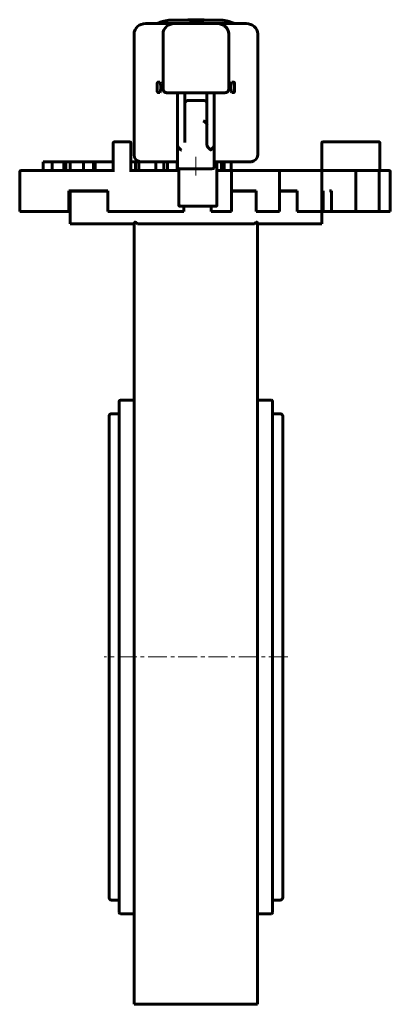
# Model space of a CAD drawing. Header units: millimetres. Extents: x -74 to 74, y -196 to 196.
import ezdxf

# ---------------------------------------------------------------- set-up
doc = ezdxf.new("R2010")
doc.units = ezdxf.units.MM
doc.linetypes.add('K5LT_AXLED', pattern=[12, 7.5, -1.5, 1.5, -1.5])
doc.linetypes.add('K5LT_BASIC', pattern=[0])
doc.layers.add('Системный слой (1)', color=7, linetype='Continuous', true_color=0x6c6c6c)

# ---------------------------------------------------------------- blocks, each defined once
blk = doc.blocks.new('U0')
at = {"layer": 'Системный слой (1)', "color": 143, "linetype": 'K5LT_BASIC', "lineweight": 60, "true_color": 0x33acca}
for p, q in [((30.88, -57.57), (30.88, 38.03)), ((30.88, -153.17), (30.88, -57.57))]:
    blk.add_line(p, q, dxfattribs=at)
blk = doc.blocks.new('U1')
at = {"layer": 'Системный слой (1)', "color": 143, "linetype": 'K5LT_BASIC', "lineweight": 60, "true_color": 0x33acca}
for p, q in [((-25.1, 139.08), (-10.91, 139.08)), ((3.67, 139.08), (17.87, 139.08))]:
    blk.add_line(p, q, dxfattribs=at)
blk = doc.blocks.new('U2')
at = {"layer": 'Системный слой (1)', "color": 143, "linetype": 'K5LT_BASIC', "lineweight": 60, "true_color": 0x33acca}
for p, q in [((-37.12, -154.17), (-34.12, -154.17)), ((26.88, -154.17), (29.88, -154.17))]:
    blk.add_line(p, q, dxfattribs=at)
blk = doc.blocks.new('U3')
at = {"layer": 'Системный слой (1)', "color": 143, "linetype": 'K5LT_BASIC', "lineweight": 60, "true_color": 0x33acca}
for p, q in [((-37.12, 39.03), (-34.12, 39.03)), ((26.88, 39.03), (29.88, 39.03))]:
    blk.add_line(p, q, dxfattribs=at)
blk = doc.blocks.new('U4')
at = {"layer": 'Системный слой (1)', "color": 143, "linetype": 'K5LT_BASIC', "lineweight": 60, "true_color": 0x33acca}
for p, q in [((66.84, 135.63), (66.35, 135.63)), ((71.95, 135.63), (68.71, 135.63))]:
    blk.add_line(p, q, dxfattribs=at)
blk = doc.blocks.new('U5')
at = {"layer": 'Системный слой (1)', "color": 143, "linetype": 'K5LT_BASIC', "lineweight": 60, "true_color": 0x33acca}
for p, q in [((11.73, 168.71), (11.73, 170.36)), ((11.73, 167.05), (11.73, 168.71))]:
    blk.add_line(p, q, dxfattribs=at)
blk = doc.blocks.new('U6')
at = {"layer": 'Системный слой (1)', "color": 143, "linetype": 'K5LT_BASIC', "lineweight": 60, "true_color": 0x33acca}
for p, q in [((10.3, 168.71), (10.42, 170.17)), ((10.42, 167.24), (10.3, 168.71)), ((10.42, 170.17), (10.71, 170.78)), ((10.71, 166.63), (10.42, 167.24))]:
    blk.add_line(p, q, dxfattribs=at)
blk = doc.blocks.new('U7')
at = {"layer": 'Системный слой (1)', "color": 143, "linetype": 'K5LT_BASIC', "lineweight": 60, "true_color": 0x33acca}
for q in [(68.71, 135.63), (68.75, 135.63)]:
    blk.add_line((68.75, 135.63), q, dxfattribs=at)
blk = doc.blocks.new('U8')
at = {"layer": 'Системный слой (1)', "color": 143, "linetype": 'K5LT_BASIC', "lineweight": 60, "true_color": 0x33acca}
for p, q in [((-28.12, 81.93), (-28.12, 114.43)), ((-28.12, 47.51), (-28.12, 77.93))]:
    blk.add_line(p, q, dxfattribs=at)
blk = doc.blocks.new('U9')
at = {"layer": 'Системный слой (1)', "color": 143, "linetype": 'K5LT_BASIC', "lineweight": 60, "true_color": 0x33acca}
for p, q in [((26.88, -57.57), (26.88, 43.93)), ((26.88, -159.07), (26.88, -57.57))]:
    blk.add_line(p, q, dxfattribs=at)
blk = doc.blocks.new('U10')
at = {"layer": 'Системный слой (1)', "color": 143, "linetype": 'K5LT_BASIC', "lineweight": 60, "true_color": 0x33acca}
for q in [(59.38, 135.63), (59.48, 135.63)]:
    blk.add_line((59.48, 135.63), q, dxfattribs=at)
blk = doc.blocks.new('U11')
at = {"layer": 'Системный слой (1)', "color": 143, "linetype": 'K5LT_BASIC', "lineweight": 60, "true_color": 0x33acca}
for p, q in [((-17.94, 170.78), (-17.66, 170.17)), ((-17.66, 170.17), (-17.54, 168.71)), ((-17.54, 168.71), (-17.66, 167.24)), ((-17.66, 167.24), (-17.94, 166.63))]:
    blk.add_line(p, q, dxfattribs=at)
blk = doc.blocks.new('U12')
at = {"layer": 'Системный слой (1)', "color": 143, "linetype": 'K5LT_BASIC', "lineweight": 60, "true_color": 0x33acca}
for p, q in [((-64.23, 139.08), (-60.76, 139.08)), ((-53.54, 139.08), (-48.23, 139.08))]:
    blk.add_line(p, q, dxfattribs=at)

msp = doc.modelspace()

# ---------------------------------------------------------------- linework, layer by layer
at = {"layer": 'Системный слой (1)', "color": 143, "linetype": 'K5LT_BASIC', "lineweight": 60, "true_color": 0x33acca}
for p, q in [((-5.84, 195.57), (-6.52, 195.57)), ((-5.84, 195.57), (-5.41, 195.57)), ((-5.41, 195.57), (-4.17, 195.57)), ((-4.17, 195.57), (-0.34, 195.57)), ((-0.34, 195.57), (-0.34, 195.43)), ((-12.2, 194.05), (-23.57, 194.05)), ((-6.61, 195.43), (-12.45, 195.43)), ((-12.06, 194.05), (-12.2, 194.05)), ((4.82, 194.05), (-12.06, 194.05)), ((-6.61, 195.55), (-6.61, 195.41)), ((-6.04, 195.42), (-6.04, 195.28)), ((5.22, 195.43), (-0.53, 195.43)), ((-0.34, 195.3), (-0.34, 195.42)), ((-0.34, 195.3), (-0.34, 195.16)), ((4.96, 194.05), (4.82, 194.05)), ((16.33, 194.05), (4.96, 194.05)), ((-28.17, 189.91), (-28.17, 141.84)), ((-16.66, 189.91), (-16.66, 167.95)), ((9.43, 167.95), (9.43, 189.91)), ((20.94, 141.84), (20.94, 189.91)), ((-18.96, 170.36), (-18.96, 167.05)), ((-17.94, 170.78), (-18.5, 170.78)), ((11.27, 170.78), (10.71, 170.78)), ((-17.94, 166.63), (-18.5, 166.63)), ((-15.14, 166.56), (-15.13, 166.56)), ((-15.13, 166.56), (-12.06, 166.56)), ((-15.13, 166.56), (-12.06, 166.56)), ((-12.06, 166.56), (-10.52, 166.56)), ((-10.91, 145.43), (-10.91, 166.56)), ((-10.52, 166.56), (3.29, 166.56)), ((-8.03, 162.15), (-8.03, 166.56)), ((0.79, 166.56), (0.79, 162.15)), ((3.29, 166.56), (4.82, 166.56)), ((3.67, 166.56), (3.67, 145.43)), ((4.82, 166.56), (7.89, 166.56)), ((4.82, 166.56), (7.89, 166.56)), ((7.89, 166.56), (7.91, 166.56)), ((11.27, 166.63), (10.71, 166.63)), ((-8.03, 162.15), (-8.03, 154.01)), ((-0.74, 163.53), (-6.49, 163.53)), ((0.79, 153.6), (0.79, 162.15)), ((-8.03, 158.9), (-8.03, 158.81)), ((0.79, 158.81), (0.79, 158.9)), ((-8.03, 154.01), (-8.03, 146.75)), ((0.79, 145.99), (0.79, 153.6)), ((-36.45, 135.13), (-36.45, 146.58)), ((-35.95, 147.08), (-29.95, 147.08)), ((-29.45, 135.13), (-29.45, 146.58)), ((-10.91, 145.43), (-10.91, 136.76)), ((3.67, 136.76), (3.67, 145.43)), ((46.38, 146.58), (46.38, 135.63)), ((68.49, 147.08), (46.88, 147.08)), ((68.99, 147.08), (68.49, 147.08)), ((69.49, 135.63), (69.49, 146.58)), ((-64.23, 135.63), (-64.23, 139.08)), ((-60.76, 139.08), (-60.7, 139.08)), ((-60.76, 135.63), (-60.76, 139.08)), ((-60.7, 135.63), (-60.7, 139.08)), ((-60.7, 139.08), (-58.33, 139.08)), ((-58.33, 139.08), (-56.04, 139.08)), ((-56.04, 139.08), (-55.35, 139.08)), ((-56.04, 135.63), (-56.04, 139.08)), ((-55.35, 135.63), (-55.35, 139.08)), ((-55.35, 139.08), (-55.29, 139.08)), ((-55.29, 135.63), (-55.29, 139.08)), ((-55.29, 139.08), (-53.54, 139.08)), ((-53.54, 135.63), (-53.54, 139.08)), ((-48.23, 139.08), (-44.36, 139.08)), ((-48.23, 135.63), (-48.23, 139.08)), ((-44.36, 135.63), (-44.36, 139.08)), ((-44.36, 139.08), (-43.61, 139.08)), ((-43.61, 135.63), (-43.61, 139.08)), ((-43.61, 139.08), (-36.45, 139.08)), ((-29.45, 139.08), (-27.58, 139.08)), ((-27.58, 135.63), (-27.58, 139.08)), ((-27.58, 139.08), (-26.28, 139.08)), ((-26.28, 135.63), (-26.28, 139.08)), ((-19.51, 135.63), (-19.51, 139.08)), ((-16.41, 135.63), (-16.41, 139.08)), ((-14.96, 135.63), (-14.96, 139.08)), ((-11.12, 135.63), (-11.12, 139.08)), ((4.75, 121.93), (4.75, 139.08)), ((6.61, 135.63), (6.61, 139.08)), ((7.68, 135.63), (7.68, 139.08)), ((10.33, 135.63), (10.33, 139.08)), ((-73.62, 135.13), (-73.62, 119.43)), ((-43.6, 135.63), (-73.12, 135.63)), ((-36.45, 135.63), (-43.6, 135.63)), ((-16.45, 135.63), (-29.45, 135.63)), ((-16.23, 135.63), (-16.45, 135.63)), ((-10.52, 135.63), (-16.23, 135.63)), ((-10.38, 135.63), (-10.52, 135.63)), ((-10.38, 136.45), (-10.38, 121.93)), ((2.14, 136.35), (-9.37, 136.35)), ((9.57, 135.63), (4.75, 135.63)), ((10.01, 135.63), (9.57, 135.63)), ((10.4, 135.63), (9.57, 135.63)), ((19.43, 135.63), (10.4, 135.63)), ((10.51, 135.13), (10.51, 119.43)), ((21.31, 135.63), (19.43, 135.63)), ((23.51, 135.63), (21.31, 135.63)), ((24.17, 135.63), (23.51, 135.63)), ((28.77, 135.63), (24.17, 135.63)), ((35.61, 135.63), (28.77, 135.63)), ((29.07, 135.63), (28.77, 135.63)), ((29.57, 135.13), (29.57, 119.43)), ((37.64, 135.63), (35.61, 135.63)), ((41.12, 135.63), (37.64, 135.63)), ((41.82, 135.63), (41.12, 135.63)), ((45.76, 135.63), (41.82, 135.63)), ((45.95, 135.63), (45.76, 135.63)), ((49.13, 135.63), (45.76, 135.63)), ((46.45, 135.13), (46.45, 119.43)), ((51.17, 135.63), (49.13, 135.63)), ((55.67, 135.63), (51.17, 135.63)), ((56.37, 135.63), (55.67, 135.63)), ((56.37, 135.63), (55.67, 135.63)), ((59.38, 135.63), (56.37, 135.63)), ((60.96, 135.63), (59.38, 135.63)), ((59.98, 135.13), (59.98, 119.43)), ((66.19, 135.63), (60.96, 135.63)), ((66.35, 135.63), (66.19, 135.63)), ((66.84, 135.63), (66.19, 135.63)), ((68.71, 135.63), (66.84, 135.63)), ((72.56, 135.63), (66.97, 135.63)), ((69.25, 135.13), (69.25, 119.43)), ((72.5, 135.63), (71.95, 135.63)), ((73.11, 135.63), (72.5, 135.63)), ((73.12, 135.63), (73.11, 135.63)), ((73.62, 135.13), (73.62, 119.43)), ((-54.12, 119.43), (-54.12, 127.63)), ((-54.12, 127.63), (-43.89, 127.63)), ((-53.62, 127.43), (-38.58, 127.43)), ((-53.62, 127.43), (-53.62, 114.43)), ((-43.89, 127.63), (-38.58, 127.63)), ((-38.58, 127.63), (-38.58, 119.43)), ((10.51, 127.63), (19.6, 127.63)), ((10.51, 127.43), (20.36, 127.43)), ((17.58, 127.63), (17.58, 127.43)), ((19.6, 127.63), (20.36, 127.63)), ((20.36, 127.63), (20.36, 119.43)), ((29.57, 127.63), (35.9, 127.63)), ((29.57, 127.43), (36.65, 127.43)), ((32.1, 127.63), (32.1, 127.43)), ((35.9, 127.63), (36.65, 127.63)), ((36.65, 127.63), (36.65, 119.43)), ((46.45, 127.63), (46.88, 127.63)), ((46.88, 127.63), (46.88, 119.43)), ((49.5, 127.63), (50.19, 127.63)), ((50.19, 127.63), (50.19, 119.43)), ((-10.38, 121.93), (-10.38, 121.93)), ((-9.88, 121.43), (-9.75, 121.43)), ((-9.75, 121.43), (-9.25, 121.43)), ((-9.25, 121.43), (3.75, 121.43)), ((-8.45, 119.43), (-8.45, 121.43)), ((2.44, 121.43), (2.44, 119.43)), ((3.75, 121.43), (4.25, 121.43)), ((4.75, 121.93), (4.75, 121.93)), ((-54.12, 119.43), (-73.62, 119.43)), ((-16.74, 119.43), (-38.58, 119.43)), ((-16.74, 119.43), (-16.29, 119.43)), ((-10.58, 119.43), (-16.29, 119.43)), ((-10.58, 119.43), (-9.47, 119.43)), ((-8.78, 119.43), (-9.47, 119.43)), ((-8.78, 119.43), (-8.45, 119.43)), ((2.44, 119.43), (2.78, 119.43)), ((3.56, 119.43), (2.78, 119.43)), ((3.56, 119.43), (4.69, 119.43)), ((9.64, 119.43), (4.69, 119.43)), ((9.64, 119.43), (10.51, 119.43)), ((20.36, 119.43), (20.85, 119.43)), ((23.05, 119.43), (20.85, 119.43)), ((23.05, 119.43), (24.36, 119.43)), ((28.97, 119.43), (24.36, 119.43)), ((28.97, 119.43), (29.57, 119.43)), ((36.65, 119.43), (37.25, 119.43)), ((40.72, 119.43), (37.25, 119.43)), ((40.72, 119.43), (42.13, 119.43)), ((46.07, 119.43), (42.13, 119.43)), ((46.07, 119.43), (46.45, 119.43)), ((46.38, 119.43), (46.38, 114.43)), ((46.88, 119.43), (46.45, 119.43)), ((50.19, 119.43), (46.88, 119.43)), ((50.19, 119.43), (50.87, 119.43)), ((55.37, 119.43), (50.87, 119.43)), ((55.37, 119.43), (56.77, 119.43)), ((59.78, 119.43), (56.77, 119.43)), ((59.78, 119.43), (59.98, 119.43)), ((59.98, 119.43), (60.77, 119.43)), ((66, 119.43), (60.77, 119.43)), ((66, 119.43), (67.3, 119.43)), ((69.18, 119.43), (67.3, 119.43)), ((69.18, 119.43), (69.25, 119.43)), ((71.89, 119.43), (69.25, 119.43)), ((71.89, 119.43), (73, 119.43)), ((73.61, 119.43), (73, 119.43)), ((73.61, 119.43), (73.62, 119.43)), ((-28.11, 114.43), (-53.62, 114.43)), ((-28.12, 114.43), (-28.12, 39.49)), ((19.53, 114.43), (-26.76, 114.43)), ((46.38, 114.43), (20.88, 114.43)), ((20.88, 39.49), (20.88, 114.43)), ((-28.12, 81.93), (-28.12, 77.93)), ((-34.12, 43.93), (-34.12, -159.07)), ((-28.12, 44.43), (-33.62, 44.43)), ((26.38, 44.43), (20.88, 44.43)), ((-28.12, 39.49), (-28.12, 38.56)), ((20.88, 38.56), (20.88, 39.49)), ((-38.12, 38.03), (-38.12, -153.17)), ((-28.12, 38.56), (-28.12, -195.57)), ((20.88, -195.57), (20.88, 38.56)), ((-38.12, -20), (-38.12, 32.63)), ((-28.12, -159.57), (-33.62, -159.57)), ((26.38, -159.57), (20.88, -159.57)), ((-28.12, -195.57), (-27.62, -195.57)), ((-27.62, -195.57), (20.38, -195.57)), ((20.88, -195.57), (20.38, -195.57))]:
    msp.add_line(p, q, dxfattribs=at)
at = {"layer": 'Системный слой (1)', "color": 30, "linetype": 'K5LT_AXLED', "lineweight": 18, "true_color": 0xff8000}
for p, q in [((-3.62, 133.63), (-3.62, 141.08)), ((32.88, -57.57), (-40.12, -57.57))]:
    msp.add_line(p, q, dxfattribs=at)
at = {"layer": 'Системный слой (1)', "color": 143, "linetype": 'K5LT_BASIC', "lineweight": 60, "true_color": 0x33acca}
for centre, radius, start, end in [((-35.95, 146.58), 0.5, 90, 180), ((-29.95, 146.58), 0.5, 0, 90), ((46.88, 146.58), 0.5, 90, 180), ((46.88, 146.58), 0.5, 90, 180), ((-73.12, 135.13), 0.5, 90, 180), ((-33.62, 43.93), 0.5, 90, 180), ((26.38, 43.93), 0.5, 0, 90), ((-37.12, 38.03), 1, 90, 180), ((29.88, 38.03), 1, 0, 90), ((-37.12, -153.17), 1, 180, 270), ((29.88, -153.17), 1, 270, 0), ((-33.62, -159.07), 0.5, 180, 270), ((26.38, -159.07), 0.5, 270, 0)]:
    msp.add_arc(centre, radius, start, end, dxfattribs=at)
for centre, major_axis, ratio, start_param, end_param in [((-23.57, 189.91), (-4.6, 0), 0.9, 4.712389, 6.283185), ((-12.06, 189.91), (-4.6, 0), 0.9, 4.712389, 6.283185), ((4.82, 189.91), (-4.6, 0), 0.9, 3.141593, 4.712389), ((16.33, 189.91), (-4.6, 0), 0.9, 3.141593, 4.712389), ((-15.13, 167.95), (-1.53, 0), 0.9, 0, 1.570796), ((7.89, 167.95), (1.53, 0), 0.9, 4.712389, 6.283185), ((-0.74, 154.01), (-1.37, 0.96), 0.724696, 3.61338, 5.184177), ((-9.37, 144.11), (1.52, -1.36), 0.149832, 3.274989, 4.720457), ((2.14, 144.11), (-1.52, -1.36), 0.149832, 1.562728, 3.008197), ((-25.1, 141.84), (-3.07, 0), 0.9, 0, 1.387516), ((17.87, 141.84), (3.07, 0), 0.9, 4.895669, 6.283185), ((-25.1, 141.84), (-3.07, 0), 0.9, 1.387516, 1.570796), ((17.87, 141.84), (3.07, 0), 0.9, 4.712389, 4.895669), ((-9.37, 136.76), (1.53, 0), 0.265242, 3.141593, 4.712389), ((2.14, 136.76), (1.53, 0), 0.265242, 4.712389, 6.283185), ((-9.88, 121.93), (0, -0.5), 0.999962, 4.712389, 6.283185), ((-9.75, 121.93), (0, -0.5), 0.999962, 4.712389, 6.283185), ((4.25, 121.93), (0, -0.5), 0.999962, 0, 1.570796), ((-3.62, 256.1), (0, -150.12), 0.466308, -0.349957, -0.337024), ((-3.62, 256.1), (0, -150.12), 0.466308, 0.337024, 0.349957)]:
    msp.add_ellipse(centre, major_axis=major_axis, ratio=ratio, start_param=start_param, end_param=end_param, dxfattribs=at)
for points in [[(-6.52, 195.57), (-6.59, 195.57), (-6.61, 195.56), (-6.61, 195.55)], [(-5.91, 195.56), (-5.91, 195.57), (-5.9, 195.57), (-5.84, 195.57)], [(-15.22, 166.57), (-15.19, 166.56), (-15.17, 166.56), (-15.14, 166.56)], [(7.91, 166.56), (7.93, 166.56), (7.96, 166.56), (7.98, 166.57)], [(-9.37, 143.71), (-9.44, 143.76), (-9.5, 143.82), (-9.56, 143.87)]]:
    msp.add_open_spline(points, degree=3, dxfattribs=at)
for points, knots in [([(-18.96, 194.05), (-18.96, 194.05), (-18.96, 194.05), (-18.96, 194.05), (-18.95, 194.05), (-18.95, 194.06), (-18.95, 194.06), (-18.94, 194.06), (-18.94, 194.06), (-18.93, 194.07), (-18.92, 194.07), (-18.91, 194.08), (-18.9, 194.08), (-18.87, 194.09), (-18.86, 194.1), (-18.82, 194.11), (-18.79, 194.12), (-18.73, 194.15), (-18.69, 194.17), (-18.59, 194.21), (-18.53, 194.24), (-18.37, 194.3), (-18.27, 194.34), (-18.01, 194.44), (-17.84, 194.5), (-17.46, 194.63), (-17.25, 194.7), (-16.82, 194.83), (-16.6, 194.89), (-16.17, 195), (-15.95, 195.05), (-15.51, 195.14), (-15.29, 195.18), (-14.84, 195.25), (-14.62, 195.29), (-14.17, 195.34), (-13.95, 195.36), (-13.5, 195.4), (-13.28, 195.41), (-12.85, 195.43), (-12.65, 195.43), (-12.45, 195.43)], [0, 0, 0, 0, 0.029203, 0.029203, 0.048673, 0.048673, 0.082744, 0.082744, 0.131417, 0.131417, 0.209302, 0.209302, 0.345593, 0.345593, 0.54029, 0.54029, 0.851951, 0.851951, 1.397214, 1.397214, 2.176078, 2.176078, 3.424446, 3.424446, 5.606914, 5.606914, 8.295427, 8.295427, 10.997545, 10.997545, 13.709471, 13.709471, 16.4273, 16.4273, 19.147059, 19.147059, 21.864744, 21.864744, 24.576361, 24.576361, 26.993397, 26.993397, 26.993397, 26.993397]), ([(-6.61, 195.55), (-6.61, 195.53), (-6.53, 195.5), (-6.4, 195.47), (-6.34, 195.46), (-6.18, 195.44), (-6.12, 195.43), (-6.04, 195.42)], [-0.0842882, -0.0842882, -0.0842882, -0.0842882, -0.05331405, -0.05331405, -0.02077077, -0.02077077, 0, 0, 0, 0]), ([(-6.04, 195.28), (-6.23, 195.3), (-6.38, 195.33), (-6.57, 195.37), (-6.61, 195.4), (-6.61, 195.41)], [0, 0, 0, 0, 0.0535095, 0.0535095, 0.1135705, 0.1135705, 0.1135705, 0.1135705]), ([(-6.04, 195.42), (-5.79, 195.4), (-5.41, 195.38), (-4.92, 195.37), (-4.53, 195.37), (-4.17, 195.38)], [-0.09868518, -0.09868518, -0.09868518, -0.09868518, -0.07066763, -0.07066763, 0, 0, 0, 0]), ([(-4.17, 195.24), (-4.35, 195.23), (-4.54, 195.23), (-4.86, 195.23), (-4.99, 195.23), (-5.17, 195.24), (-5.22, 195.24), (-5.41, 195.24), (-5.72, 195.25), (-5.98, 195.28), (-6.01, 195.28), (-6.04, 195.28)], [0, 0, 0, 0, 0.03534585, 0.03534585, 0.0603041, 0.0603041, 0.0706917, 0.0706917, 0.09598323, 0.09598323, 0.09961066, 0.09961066, 0.09961066, 0.09961066]), ([(-5.41, 195.49), (-5.6, 195.5), (-5.73, 195.52), (-5.84, 195.53), (-5.87, 195.54), (-5.91, 195.55), (-5.91, 195.56), (-5.91, 195.56)], [-0.07048268, -0.07048268, -0.07048268, -0.07048268, -0.04573663, -0.04573663, -0.02125216, -0.02125216, 0, 0, 0, 0]), ([(-4.19, 195.48), (-4.27, 195.48), (-4.35, 195.48), (-4.5, 195.48), (-4.57, 195.48), (-4.68, 195.48), (-4.72, 195.48), (-4.79, 195.48), (-4.81, 195.48), (-4.86, 195.48), (-4.87, 195.48), (-4.9, 195.48), (-4.9, 195.48), (-5.05, 195.48), (-5.19, 195.48), (-5.35, 195.49), (-5.38, 195.49), (-5.41, 195.49)], [-0.0571659, -0.0571659, -0.0571659, -0.0571659, -0.05283781, -0.05283781, -0.04723358, -0.04723358, -0.0433153, -0.0433153, -0.03997581, -0.03997581, -0.03715158, -0.03715158, -0.03620811, -0.03620811, -0.00718131, -0.00718131, 0, 0, 0, 0]), ([(-0.34, 195.42), (-1.55, 195.47), (-2.72, 195.49), (-3.97, 195.48), (-4.08, 195.48), (-4.19, 195.48)], [3.3595414, 3.3595414, 3.3595414, 3.3595414, 3.5802555, 3.5802555, 3.6019078, 3.6019078, 3.6019078, 3.6019078]), ([(-4.17, 195.38), (-3.19, 195.38), (-2.22, 195.37), (-0.92, 195.33), (-0.63, 195.31), (-0.34, 195.3)], [3.4630283, 3.4630283, 3.4630283, 3.4630283, 3.6513377, 3.6513377, 3.7041891, 3.7041891, 3.7041891, 3.7041891]), ([(-0.34, 195.16), (-1.55, 195.22), (-2.72, 195.24), (-3.96, 195.24), (-4.07, 195.24), (-4.17, 195.24)], [3.2610148, 3.2610148, 3.2610148, 3.2610148, 3.4818969, 3.4818969, 3.5021379, 3.5021379, 3.5021379, 3.5021379]), ([(4.82, 194.05), (4.84, 194.05), (4.87, 194.05), (4.93, 194.05), (4.97, 194.05), (5.1, 194.04), (5.18, 194.04), (5.4, 194.02), (5.53, 194), (5.84, 193.95), (6, 193.92), (6.33, 193.82), (6.5, 193.77), (6.84, 193.64), (7.01, 193.56), (7.26, 193.42), (7.34, 193.38), (7.58, 193.23), (7.74, 193.12), (7.97, 192.93), (8.06, 192.86), (8.18, 192.74), (8.22, 192.71), (8.34, 192.58), (8.43, 192.49), (8.61, 192.26), (8.72, 192.13), (8.87, 191.89), (8.92, 191.8), (8.99, 191.67), (9.01, 191.64), (9.06, 191.52), (9.1, 191.44), (9.19, 191.23), (9.24, 191.09), (9.33, 190.79), (9.36, 190.63), (9.41, 190.31), (9.42, 190.14), (9.43, 189.96), (9.43, 189.93), (9.43, 189.91)], [0, 0, 0, 0, 0.151958, 0.151958, 0.459321, 0.459321, 1.007096, 1.007096, 1.986514, 1.986514, 3.148482, 3.148482, 4.384947, 4.384947, 5.685386, 5.685386, 6.365988, 6.365988, 7.663312, 7.663312, 8.459628, 8.459628, 8.83242, 8.83242, 9.695791, 9.695791, 10.888516, 10.888516, 11.615135, 11.615135, 11.921894, 11.921894, 12.51483, 12.51483, 13.54627, 13.54627, 14.687672, 14.687672, 15.822105, 15.822105, 16, 16, 16, 16]), ([(-16.7, 167.95), (-16.68, 167.37), (-16.24, 166.82), (-15.49, 166.6), (-15.36, 166.57), (-15.22, 166.57)], [-0.0004607, -0.0004607, -0.0004607, -0.0004607, 0.1263695, 0.1263695, 0.1536274, 0.1536274, 0.1536274, 0.1536274]), ([(9.46, 167.95), (9.44, 167.37), (9, 166.82), (8.26, 166.6), (8.12, 166.57), (7.98, 166.57)], [-0.1539376, -0.1539376, -0.1539376, -0.1539376, -0.0272313, -0.0272313, 0, 0, 0, 0]), ([(0.79, 145.99), (0.79, 145.64), (0.94, 145.24), (1.39, 144.55), (1.77, 144.19), (2.14, 143.87)], [0.5055322, 0.5055322, 0.5055322, 0.5055322, 0.5860763, 0.5860763, 0.682298, 0.682298, 0.682298, 0.682298]), ([(2.14, 143.87), (2.22, 143.8), (2.24, 143.8), (2.32, 143.86), (2.32, 143.87), (2.33, 143.87)], [0.46766427, 0.46766427, 0.46766427, 0.46766427, 0.53755843, 0.53755843, 0.54228625, 0.54228625, 0.54228625, 0.54228625]), ([(-25.1, 139.08), (-25.11, 139.08), (-25.11, 139.08), (-25.12, 139.08), (-25.12, 139.08), (-25.14, 139.08), (-25.15, 139.08), (-25.18, 139.08), (-25.19, 139.08), (-25.21, 139.08), (-25.21, 139.08), (-25.22, 139.08), (-25.22, 139.08), (-25.25, 139.08), (-25.28, 139.08), (-25.34, 139.09), (-25.36, 139.09), (-25.4, 139.09), (-25.42, 139.09), (-25.45, 139.1), (-25.47, 139.1), (-25.51, 139.1), (-25.53, 139.11), (-25.55, 139.11)], [0, 0, 0, 0, 0.341951, 0.341951, 0.940366, 0.940366, 2.137196, 2.137196, 3.833426, 3.833426, 3.978149, 3.978149, 4.445367, 4.445367, 7.711522, 7.711522, 10.224335, 10.224335, 12.18338, 12.18338, 14.142425, 14.142425, 16.330771, 16.330771, 16.330771, 16.330771]), ([(18.31, 139.11), (18.28, 139.1), (18.25, 139.1), (18.2, 139.09), (18.17, 139.09), (18.13, 139.09), (18.11, 139.09), (18.08, 139.08), (18.06, 139.08), (18.01, 139.08), (17.98, 139.08), (17.92, 139.08), (17.9, 139.08), (17.87, 139.08)], [0, 0, 0, 0, 3.25312, 3.25312, 6.041257, 6.041257, 7.99993, 7.99993, 9.958602, 9.958602, 13.211722, 13.211722, 16.265599, 16.265599, 16.265599, 16.265599]), ([(-28.11, 114.43), (-28.11, 114.51), (-28.1, 114.59), (-28.07, 114.8), (-28.03, 114.92), (-27.95, 115.04), (-27.93, 115.07), (-27.87, 115.12), (-27.84, 115.14), (-27.78, 115.15), (-27.74, 115.15), (-27.67, 115.12), (-27.64, 115.1), (-27.62, 115.08)], [0.0129647, 0.0129647, 0.0129647, 0.0129647, 0.0357023, 0.0357023, 0.0714046, 0.0714046, 0.0820715, 0.0820715, 0.0927385, 0.0927385, 0.1032271, 0.1032271, 0.1137158, 0.1137158, 0.1137158, 0.1137158]), ([(20.38, 115.08), (20.41, 115.1), (20.44, 115.12), (20.51, 115.15), (20.54, 115.15), (20.61, 115.14), (20.64, 115.12), (20.69, 115.07), (20.72, 115.04), (20.8, 114.92), (20.83, 114.8), (20.87, 114.59), (20.88, 114.51), (20.88, 114.43)], [0.4456022, 0.4456022, 0.4456022, 0.4456022, 0.4560909, 0.4560909, 0.4665795, 0.4665795, 0.4772465, 0.4772465, 0.4879134, 0.4879134, 0.5236157, 0.5236157, 0.5463533, 0.5463533, 0.5463533, 0.5463533])]:
    msp.add_open_spline(points, degree=3, knots=knots, dxfattribs=at)
for points, weights in [([(11.73, 194.05), (8.65, 195.43), (5.22, 195.43)], [1, 0.973328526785, 1]), ([(-18.5, 170.78), (-18.96, 170.78), (-18.96, 170.36)], [1, 0.707106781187, 1]), ([(11.27, 170.78), (11.73, 170.78), (11.73, 170.36)], [1, 0.707106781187, 1]), ([(-18.5, 166.63), (-18.96, 166.63), (-18.96, 167.05)], [1, 0.707106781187, 1]), ([(11.27, 166.63), (11.73, 166.63), (11.73, 167.05)], [1, 0.707106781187, 1]), ([(-6.49, 163.53), (-8.03, 163.53), (-8.03, 162.15)], [1, 0.707106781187, 1]), ([(0.79, 162.15), (0.79, 163.53), (-0.74, 163.53)], [1, 0.707106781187, 1]), ([(68.99, 147.08), (69.49, 147.08), (69.49, 146.58)], [0.92713968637, 0.655586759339, 0.92713968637]), ([(10.01, 135.63), (10.51, 135.63), (10.51, 135.13)], [0.949112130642, 0.671123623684, 0.949112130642]), ([(29.07, 135.63), (29.57, 135.63), (29.57, 135.13)], [0.885803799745, 0.6263578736, 0.885803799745]), ([(45.95, 135.63), (46.45, 135.63), (46.45, 135.13)], [0.85674641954, 0.605811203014, 0.85674641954]), ([(59.48, 135.63), (59.98, 135.63), (59.98, 135.13)], [0.857727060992, 0.606504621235, 0.857727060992]), ([(68.75, 135.63), (69.25, 135.63), (69.25, 135.13)], [0.88888438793, 0.628536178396, 0.88888438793]), ([(73.12, 135.63), (73.62, 135.63), (73.62, 135.13)], [0.954751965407, 0.67511158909, 0.954751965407]), ([(-10.38, 121.93), (-10.38, 121.43), (-9.88, 121.43)], [0.99704112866, 0.705014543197, 0.99704112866]), ([(4.75, 121.93), (4.75, 121.43), (4.25, 121.43)], [0.9964140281, 0.704571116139, 0.9964140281])]:
    msp.add_rational_spline(points, weights, degree=2, dxfattribs=at)

# ---------------------------------------------------------------- block references
at = {"layer": 'Системный слой (1)'}
for name in ['U11', 'U6', 'U5', 'U12', 'U1', 'U10', 'U4', 'U7', 'U8', 'U9', 'U3', 'U0', 'U2']:
    msp.add_blockref(name, (0, 0), dxfattribs=at)

doc.saveas('drawing.dxf')
